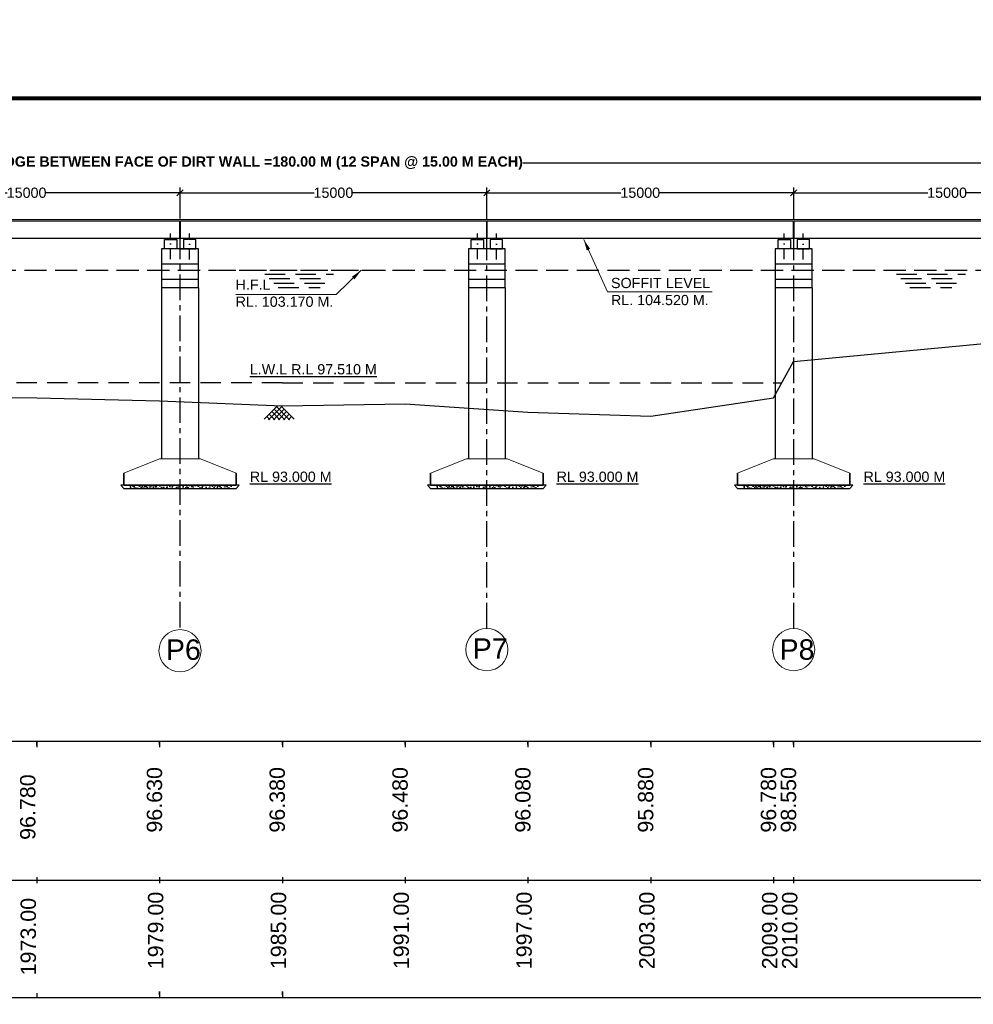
# Model space of a CAD drawing. Header units: millimetres. Extents: x 1237281 to 4354823, y 14417 to 141286.
# Tile 13 of 20: x 4198637 to 4245255, y 81797 to 129925. Entities that reach past the tile are written whole.
import ezdxf

# ---------------------------------------------------------------- set-up
doc = ezdxf.new("R2010")
doc.units = ezdxf.units.MM
doc.header["$LTSCALE"] = 1000
doc.header["$MEASUREMENT"] = 0
doc.header["$PDSIZE"] = -2
for name, pattern in [('ACAD_ISO03W100', [30, 12, -18]), ('CENTER', [2, 1.25, -0.25, 0.25, -0.25]), ('DASHDOT', [1, 0.5, -0.25, 0, -0.25]), ('DASHED', [0.75, 0.5, -0.25])]:
    doc.linetypes.add(name, pattern=pattern)
doc.layers.add('dim', color=1, linetype='Continuous')
doc.layers.add('text', color=7, linetype='Continuous')
for name, color, linetype, lineweight in [('GL', 5, 'Continuous', 30), ('HATCH', 2, 'Continuous', 9), ('TITLE', 7, 'Continuous', 18)]:
    doc.layers.add(name, color=color, linetype=linetype, lineweight=lineweight)
doc.styles.add('ROMANS', font='arial.ttf')
doc.styles.get("Standard").update_dxf_attribs({"font": 'arial.ttf', "height": 500})
doc.dimstyles.new('ROMANS', dxfattribs={"dimscale": 0, "dimtxt": 950, "dimasz": 950, "dimexe": 200, "dimexo": 200, "dimgap": 150, "dimtad": 1, "dimdec": 0, "dimzin": 9, "dimdsep": 46, "dimtxsty": 'ROMANS', "dimcen": 150, "dimclrd": 4, "dimclre": 4, "dimclrt": 6, "dimadec": 0, "dimazin": 0, "dimtfac": 1, "dimtdec": 0, "dimtmove": 0, "dimatfit": 3, "dimfxl": 1, "dimtolj": 1, "dimtzin": 9, "dimlwd": 18, "dimlwe": 13, "dimarcsym": 0})
doc.dimstyles.new('SANJAY', dxfattribs={"dimscale": 2.755, "dimtxt": 20000000001.9985, "dimasz": 42.0275, "dimexe": 15.388, "dimexo": 15.5775, "dimgap": 1.7375, "dimtad": 0, "dimtih": 1, "dimtoh": 1, "dimdec": 0, "dimzin": 0, "dimdsep": 46, "dimtxsty": 'Standard', "dimcen": 4000, "dimclrd": 3, "dimclre": 6, "dimclrt": 1, "dimadec": 0, "dimazin": 0, "dimtfac": 1, "dimtdec": 0, "dimtofl": 0, "dimtmove": 0, "dimatfit": 3, "dimfxl": 1, "dimtolj": 1, "dimtzin": 0, "dimarcsym": 0})

# ---------------------------------------------------------------- blocks, each defined once
blk = doc.blocks.new('_Oblique')
at = {"color": 0, "linetype": 'ByBlock', "lineweight": -2}
blk.add_line((-0.5, -0.5), (0.5, 0.5), dxfattribs=at)
blk = doc.blocks.new('*D94')
at = {"layer": 'Defpoints', "color": 0, "transparency": 16777216}
for p in [(4206474, 121464), (4206474, 121050), (4221474, 121050)]:
    blk.add_point(p, dxfattribs=at)
at = {"layer": 'text', "color": 7, "lineweight": -2, "transparency": 16777216}
for p, q in [((4206474, 121300), (4206474, 121714)), ((4206474, 121464), (4213027, 121464)), ((4221474, 121464), (4214920, 121464)), ((4221474, 121300), (4221474, 121714))]:
    blk.add_line(p, q, dxfattribs=at)
at = {"layer": 'text', "color": 7, "lineweight": -2, "transparency": 16777216, "xscale": 300, "yscale": 300, "zscale": 300, "rotation": 180}
blk.add_blockref('_Oblique', (4206474, 121464), dxfattribs=at)
at = {"layer": 'text', "color": 7, "lineweight": -2, "transparency": 16777216, "xscale": 300, "yscale": 300, "zscale": 300}
blk.add_blockref('_Oblique', (4221474, 121464), dxfattribs=at)
at = {"layer": 'text', "color": 7, "transparency": 16777216, "insert": (4213974, 121464), "char_height": 500, "attachment_point": 5}
blk.add_mtext('\\A1;15000', dxfattribs=at)
blk = doc.blocks.new('*D95')
at = {"layer": 'Defpoints', "color": 0, "transparency": 16777216}
for p in [(4221474, 121464), (4221474, 120661), (4236474, 120727)]:
    blk.add_point(p, dxfattribs=at)
at = {"layer": 'text', "color": 7, "lineweight": -2, "transparency": 16777216}
for p, q in [((4221474, 120911), (4221474, 121714)), ((4221474, 121464), (4228027, 121464)), ((4236474, 121464), (4229920, 121464)), ((4236474, 120977), (4236474, 121714))]:
    blk.add_line(p, q, dxfattribs=at)
at = {"layer": 'text', "color": 7, "lineweight": -2, "transparency": 16777216, "xscale": 300, "yscale": 300, "zscale": 300, "rotation": 180}
blk.add_blockref('_Oblique', (4221474, 121464), dxfattribs=at)
at = {"layer": 'text', "color": 7, "lineweight": -2, "transparency": 16777216, "xscale": 300, "yscale": 300, "zscale": 300}
blk.add_blockref('_Oblique', (4236474, 121464), dxfattribs=at)
at = {"layer": 'text', "color": 7, "transparency": 16777216, "insert": (4228974, 121464), "char_height": 500, "attachment_point": 5}
blk.add_mtext('\\A1;15000', dxfattribs=at)
blk = doc.blocks.new('*D96')
at = {"layer": 'Defpoints', "color": 0, "transparency": 16777216}
for p in [(4236474, 121464), (4251474, 121050), (4236474, 120727)]:
    blk.add_point(p, dxfattribs=at)
at = {"layer": 'text', "color": 7, "lineweight": -2, "transparency": 16777216}
for p, q in [((4236474, 120977), (4236474, 121714)), ((4236474, 121464), (4243027, 121464)), ((4251474, 121464), (4244920, 121464)), ((4251474, 121300), (4251474, 121714))]:
    blk.add_line(p, q, dxfattribs=at)
at = {"layer": 'text', "color": 7, "lineweight": -2, "transparency": 16777216, "xscale": 300, "yscale": 300, "zscale": 300, "rotation": 180}
blk.add_blockref('_Oblique', (4236474, 121464), dxfattribs=at)
at = {"layer": 'text', "color": 7, "lineweight": -2, "transparency": 16777216, "xscale": 300, "yscale": 300, "zscale": 300}
blk.add_blockref('_Oblique', (4251474, 121464), dxfattribs=at)
at = {"layer": 'text', "color": 7, "transparency": 16777216, "insert": (4243974, 121464), "char_height": 500, "attachment_point": 5}
blk.add_mtext('\\A1;15000', dxfattribs=at)
blk = doc.blocks.new('*D97')
at = {"layer": 'Defpoints', "color": 0, "transparency": 16777216}
for p in [(4116470, 122916), (4116470, 121464), (4296474, 121464)]:
    blk.add_point(p, dxfattribs=at)
at = {"layer": 'text', "color": 7, "lineweight": -2, "transparency": 16777216}
for p, q in [((4116470, 121714), (4116470, 123166)), ((4116470, 122916), (4189711, 122916)), ((4296474, 122916), (4223232, 122916)), ((4296474, 121714), (4296474, 123166))]:
    blk.add_line(p, q, dxfattribs=at)
at = {"layer": 'text', "color": 7, "lineweight": -2, "transparency": 16777216, "xscale": 300, "yscale": 300, "zscale": 300, "rotation": 180}
blk.add_blockref('_Oblique', (4116470, 122916), dxfattribs=at)
at = {"layer": 'text', "color": 7, "lineweight": -2, "transparency": 16777216, "xscale": 300, "yscale": 300, "zscale": 300}
blk.add_blockref('_Oblique', (4296474, 122916), dxfattribs=at)
at = {"layer": 'text', "color": 7, "transparency": 16777216, "insert": (4206472, 122916), "char_height": 500, "attachment_point": 5}
blk.add_mtext('\\A1;{\\fArial|b1|i0|c0|p34;(TOTAL LENGTH OF BRIDGE BETWEEN FACE OF DIRT WALL =180.00 M (12 SPAN @ 15.00 M EACH)}', dxfattribs=at)
blk = doc.blocks.new('A$C072F55F6')
at = {"layer": 'dim'}
for p, q in [((1172167, 681554), (1172525, 681913)), ((1172286, 681538), (1172660, 681913)), ((1172420, 681538), (1172707, 681825)), ((1172723, 681538), (1172437, 681825)), ((1172858, 681538), (1172484, 681913)), ((1172319, 681538), (1172235, 681623)), ((1172454, 681538), (1172303, 681690)), ((1172589, 681538), (1172370, 681757)), ((1172555, 681538), (1172774, 681757)), ((1172824, 681538), (1172909, 681623))]:
    blk.add_line(p, q, dxfattribs=at)
for points in [[(1172977, 681554), (1172618, 681913)], [(1172690, 681538), (1172841, 681690)]]:
    blk.add_lwpolyline(points, dxfattribs=at)
blk = doc.blocks.new('*D92')
at = {"layer": 'Defpoints', "color": 0, "transparency": 16777216}
for p in [(4206474, 121464), (4206474, 120806), (4191474, 120719)]:
    blk.add_point(p, dxfattribs=at)
at = {"layer": 'text', "color": 7, "lineweight": -2, "transparency": 16777216}
for p, q in [((4191474, 120969), (4191474, 121714)), ((4191474, 121464), (4198027, 121464)), ((4206474, 121464), (4199920, 121464)), ((4206474, 121056), (4206474, 121714))]:
    blk.add_line(p, q, dxfattribs=at)
at = {"layer": 'text', "color": 7, "lineweight": -2, "transparency": 16777216, "xscale": 300, "yscale": 300, "zscale": 300, "rotation": 180}
blk.add_blockref('_Oblique', (4191474, 121464), dxfattribs=at)
at = {"layer": 'text', "color": 7, "lineweight": -2, "transparency": 16777216, "xscale": 300, "yscale": 300, "zscale": 300}
blk.add_blockref('_Oblique', (4206474, 121464), dxfattribs=at)
at = {"layer": 'text', "color": 7, "transparency": 16777216, "insert": (4198974, 121464), "char_height": 500, "attachment_point": 5}
blk.add_mtext('\\A1;15000', dxfattribs=at)

msp = doc.modelspace()

# ---------------------------------------------------------------- hatches: boundary and pattern name
for points in [[(4205813, 119173), (4205813, 119234.8), (4206211.5, 119234.8), (4206211.5, 119173), (4205813, 119173)], [(4206745.3, 119173), (4206745.3, 119234.8), (4207143.8, 119234.8), (4207143.8, 119173), (4206745.3, 119173)], [(4220813, 119174.4), (4220813, 119236.3), (4221211.5, 119236.3), (4221211.5, 119174.4), (4220813, 119174.4)], [(4221745.3, 119174.4), (4221745.3, 119236.3), (4222143.8, 119236.3), (4222143.8, 119174.4), (4221745.3, 119174.4)], [(4235813, 119174.4), (4235813, 119236.3), (4236211.5, 119236.3), (4236211.5, 119174.4), (4235813, 119174.4)], [(4236745.3, 119174.4), (4236745.3, 119236.3), (4237143.8, 119236.3), (4237143.8, 119174.4), (4236745.3, 119174.4)]]:
    msp.add_hatch(color=256).paths.add_polyline_path(points)
at = {"layer": 'text'}
h = msp.add_hatch(dxfattribs=at)
h.set_pattern_fill('AR-CONC', color=4, scale=50, style=0)
h.set_pattern_definition([(50, (4108376.94, 231609.55), (358.6301, -31.37607), [37.5, -412.5]), (355, (4108376.94, 231609.55), (-69.3757, 376.0961), [30, -330]), (100.4514, (4108406.83, 231606.94), (289.2547, 344.7198), [31.8701, -350.57106]), (46.1842, (4108376.94, 231709.55), (533.6205, -82.7595), [56.25, -618.75]), (96.6356, (4108421.4, 231702.65), (467.3314, 487.059), [47.8051, -525.8565]), (351.1842, (4108376.94, 231709.55), (467.331, 487.0593), [45, -495]), (21, (4108426.94, 231684.55), (298.4535, -201.30945), [37.5, -412.5]), (326, (4108426.94, 231684.55), (121.6577, 362.575), [30, -330]), (71.4514, (4108451.8, 231667.78), (420.1113, 161.26525), [31.8701, -350.57106]), (37.5, (4108376.94, 231609.55), (6.07993, 166.44693), [0, -326, 0, -335, 0, -331.25]), (7.5, (4108376.94, 231609.55), (131.53477, 197.20586), [0, -191, 0, -318.5, 0, -126.25]), (327.5, (4108265.44, 231609.55), (266.91122, -11.27744), [0, -125, 0, -390, 0, -517.5]), (317.5, (4108215.44, 231609.55), (291.5931, 50.0525), [0, -162.5, 0, -259, 0, -367.5])])
h.paths.add_polyline_path([(4206505.7, 107166.3), (4204005.7, 107166.3), (4204005.7, 107016.3), (4206505.7, 107016.3), (4206505.7, 107166.3)])
h.paths.add_polyline_path([(4209005.7, 107166.3), (4206505.7, 107166.3), (4206505.7, 107016.3), (4209005.7, 107016.3), (4209005.7, 107166.3)])
h = msp.add_hatch(dxfattribs=at)
h.set_pattern_fill('AR-CONC', color=4, scale=50, style=0)
h.set_pattern_definition([(50, (4123376.94, 231609.55), (358.6301, -31.37607), [37.5, -412.5]), (355, (4123376.94, 231609.55), (-69.3757, 376.0961), [30, -330]), (100.4514, (4123406.83, 231606.94), (289.2547, 344.7198), [31.8701, -350.57106]), (46.1842, (4123376.94, 231709.55), (533.6205, -82.7595), [56.25, -618.75]), (96.6356, (4123421.4, 231702.65), (467.3314, 487.059), [47.8051, -525.8565]), (351.1842, (4123376.94, 231709.55), (467.331, 487.0593), [45, -495]), (21, (4123426.94, 231684.55), (298.4535, -201.30945), [37.5, -412.5]), (326, (4123426.94, 231684.55), (121.6577, 362.575), [30, -330]), (71.4514, (4123451.8, 231667.78), (420.1113, 161.26525), [31.8701, -350.57106]), (37.5, (4123376.94, 231609.55), (6.07993, 166.44693), [0, -326, 0, -335, 0, -331.25]), (7.5, (4123376.94, 231609.55), (131.53477, 197.20586), [0, -191, 0, -318.5, 0, -126.25]), (327.5, (4123265.44, 231609.55), (266.91122, -11.27744), [0, -125, 0, -390, 0, -517.5]), (317.5, (4123215.44, 231609.55), (291.5931, 50.0525), [0, -162.5, 0, -259, 0, -367.5])])
h.paths.add_polyline_path([(4221505.7, 107166.3), (4219005.7, 107166.3), (4219005.7, 107016.3), (4221505.7, 107016.3), (4221505.7, 107166.3)])
h.paths.add_polyline_path([(4224005.7, 107166.3), (4221505.7, 107166.3), (4221505.7, 107016.3), (4224005.7, 107016.3), (4224005.7, 107166.3)])
h = msp.add_hatch(dxfattribs=at)
h.set_pattern_fill('AR-CONC', color=4, scale=50, style=0)
h.set_pattern_definition([(50, (4138376.94, 231609.55), (358.6301, -31.37607), [37.5, -412.5]), (355, (4138376.94, 231609.55), (-69.3757, 376.0961), [30, -330]), (100.4514, (4138406.83, 231606.94), (289.2547, 344.7198), [31.8701, -350.57106]), (46.1842, (4138376.94, 231709.55), (533.6205, -82.7595), [56.25, -618.75]), (96.6356, (4138421.4, 231702.65), (467.3314, 487.059), [47.8051, -525.8565]), (351.1842, (4138376.94, 231709.55), (467.331, 487.0593), [45, -495]), (21, (4138426.94, 231684.55), (298.4535, -201.30945), [37.5, -412.5]), (326, (4138426.94, 231684.55), (121.6577, 362.575), [30, -330]), (71.4514, (4138451.8, 231667.78), (420.1113, 161.26525), [31.8701, -350.57106]), (37.5, (4138376.94, 231609.55), (6.07993, 166.44693), [0, -326, 0, -335, 0, -331.25]), (7.5, (4138376.94, 231609.55), (131.53477, 197.20586), [0, -191, 0, -318.5, 0, -126.25]), (327.5, (4138265.44, 231609.55), (266.91122, -11.27744), [0, -125, 0, -390, 0, -517.5]), (317.5, (4138215.44, 231609.55), (291.5931, 50.0525), [0, -162.5, 0, -259, 0, -367.5])])
h.paths.add_polyline_path([(4236505.7, 107166.3), (4234005.7, 107166.3), (4234005.7, 107016.3), (4236505.7, 107016.3), (4236505.7, 107166.3)])
h.paths.add_polyline_path([(4239005.7, 107166.3), (4236505.7, 107166.3), (4236505.7, 107016.3), (4239005.7, 107016.3), (4239005.7, 107166.3)])

# ---------------------------------------------------------------- linework, layer by layer
at = {"lineweight": 60, "const_width": 200}
msp.add_lwpolyline([(4354723.5, 14517.2), (4049102.3, 14517.2), (4049102.3, 126078.8), (4354723.5, 126078.8)], close=True, dxfattribs=at)
at = {"color": 4, "linetype": 'CENTER'}
for points in [[(4206473.6, 100213.9), (4206473.6, 121464.3)], [(4221473.6, 100163.3), (4221473.6, 121464.3)], [(4236473.6, 100163.3), (4236473.6, 121464.3)]]:
    msp.add_lwpolyline(points, dxfattribs=at)
at = {"linetype": 'DASHDOT'}
for points in [[(4206012.2, 118211.9), (4206012.2, 119468.5)], [(4206944.5, 118202.3), (4206944.5, 119468.5)], [(4221012.2, 118213.4), (4221012.2, 119470)], [(4221944.5, 118203.8), (4221944.5, 119470)], [(4236012.2, 118213.4), (4236012.2, 119470)], [(4236944.5, 118203.8), (4236944.5, 119470)]]:
    msp.add_lwpolyline(points, dxfattribs=at)
for points in [[(4205712.2, 119173), (4206312.2, 119173), (4206312.2, 118721.8), (4205712.2, 118721.8), (4205712.2, 119173)], [(4206012.2, 119173), (4206012.2, 119213.4), (4205935.7, 119213.4), (4205935.7, 119173)], [(4206012.2, 119173), (4206012.2, 119213.4), (4206088.7, 119213.4), (4206088.7, 119173)], [(4207244.5, 119173), (4206644.5, 119173), (4206644.5, 118721.8), (4207244.5, 118721.8), (4207244.5, 119173)], [(4206944.5, 119173), (4206944.5, 119213.4), (4206868, 119213.4), (4206868, 119173)], [(4206944.5, 119173), (4206944.5, 119213.4), (4207021, 119213.4), (4207021, 119173)], [(4220712.2, 119174.4), (4221312.2, 119174.4), (4221312.2, 118723.2), (4220712.2, 118723.2), (4220712.2, 119174.4)], [(4221012.2, 119174.4), (4221012.2, 119214.9), (4220935.7, 119214.9), (4220935.7, 119174.4)], [(4221012.2, 119174.4), (4221012.2, 119214.9), (4221088.7, 119214.9), (4221088.7, 119174.4)], [(4222244.5, 119174.4), (4221644.5, 119174.4), (4221644.5, 118723.2), (4222244.5, 118723.2), (4222244.5, 119174.4)], [(4221944.5, 119174.4), (4221944.5, 119214.9), (4221868, 119214.9), (4221868, 119174.4)], [(4221944.5, 119174.4), (4221944.5, 119214.9), (4222021, 119214.9), (4222021, 119174.4)], [(4235712.2, 119174.4), (4236312.2, 119174.4), (4236312.2, 118723.2), (4235712.2, 118723.2), (4235712.2, 119174.4)], [(4236012.2, 119174.4), (4236012.2, 119214.9), (4235935.7, 119214.9), (4235935.7, 119174.4)], [(4236012.2, 119174.4), (4236012.2, 119214.9), (4236088.7, 119214.9), (4236088.7, 119174.4)], [(4237244.5, 119174.4), (4236644.5, 119174.4), (4236644.5, 118723.2), (4237244.5, 118723.2), (4237244.5, 119174.4)], [(4236944.5, 119174.4), (4236944.5, 119214.9), (4236868, 119214.9), (4236868, 119174.4)], [(4236944.5, 119174.4), (4236944.5, 119214.9), (4237021, 119214.9), (4237021, 119174.4)], [(4207373.6, 117221.8), (4207373.6, 118721.8), (4205573.6, 118721.8), (4205573.6, 117221.8)], [(4206436.5, 118721.8), (4206355.2, 118721.8)], [(4206473.6, 118721.8), (4206392.3, 118721.8)], [(4206473.6, 118721.8), (4206554.9, 118721.8)], [(4222373.6, 117223.2), (4222373.6, 118723.2), (4220573.6, 118723.2), (4220573.6, 117223.2)], [(4237373.6, 117223.2), (4237373.6, 118723.2), (4235573.6, 118723.2), (4235573.6, 117223.2)], [(4207373.6, 117971.8), (4205573.6, 117971.8)], [(4222373.6, 117973.2), (4220573.6, 117973.2)], [(4237373.6, 117973.2), (4235573.6, 117973.2)], [(4205573.6, 117221.8), (4205573.6, 116821.8)], [(4207373.6, 116821.8), (4207373.6, 116821.8), (4207373.6, 117221.8), (4205573.6, 117221.8)], [(4220573.6, 117223.2), (4220573.6, 116823.2)], [(4222373.6, 116823.2), (4222373.6, 116823.2), (4222373.6, 117223.2), (4220573.6, 117223.2)], [(4235573.6, 117223.2), (4235573.6, 116823.2)], [(4237373.6, 116823.2), (4237373.6, 116823.2), (4237373.6, 117223.2), (4235573.6, 117223.2)], [(4207373.6, 116821.8), (4205573.6, 116821.8)], [(4205573.6, 116821.8), (4205573.6, 108466.3)], [(4207373.6, 116821.8), (4207373.6, 108466.3)], [(4222373.6, 116823.2), (4220573.6, 116823.2)], [(4220573.6, 116823.2), (4220573.6, 108466.3)], [(4222373.6, 116823.2), (4222373.6, 108466.3)], [(4237373.6, 116823.2), (4235573.6, 116823.2)], [(4235573.6, 116823.2), (4235573.6, 108466.3)], [(4237373.6, 116823.2), (4237373.6, 108466.3)]]:
    msp.add_lwpolyline(points)
for points in [[(4206211.5, 119173), (4205813, 119173), (4205813, 119234.8), (4206211.5, 119234.8)], [(4207143.8, 119173), (4206745.3, 119173), (4206745.3, 119234.8), (4207143.8, 119234.8)], [(4221211.5, 119174.4), (4220813, 119174.4), (4220813, 119236.3), (4221211.5, 119236.3)], [(4222143.8, 119174.4), (4221745.3, 119174.4), (4221745.3, 119236.3), (4222143.8, 119236.3)], [(4236211.5, 119174.4), (4235813, 119174.4), (4235813, 119236.3), (4236211.5, 119236.3)], [(4237143.8, 119174.4), (4236745.3, 119174.4), (4236745.3, 119236.3), (4237143.8, 119236.3)]]:
    msp.add_lwpolyline(points, close=True)
at = {"layer": 'GL', "color": 5, "linetype": 'ByBlock'}
msp.add_lwpolyline([(4116469.8, 117306.3), (4126469.8, 117316.3), (4136469.8, 117086.3), (4146469.8, 116576.3), (4156469.8, 115956.3), (4166473.6, 114746.3), (4172473.6, 113486.3), (4176473.6, 112176.3), (4187473.6, 111546.3), (4199473.6, 111446.3), (4205473.6, 111296.3), (4211477.3, 111046.3), (4217481.1, 111146.3), (4223484.9, 110746.3), (4229488.6, 110546.3), (4235492.4, 111446.3), (4236469.8, 113216.3), (4246473.6, 114166.3)], dxfattribs=at)
at = {"layer": 'text', "linetype": 'ACAD_ISO03W100'}
for p, q in [((4206436.5, 118721.8), (4205936.5, 118721.8)), ((4206473.6, 118721.8), (4205973.6, 118721.8)), ((4206473.6, 118721.8), (4206973.6, 118721.8))]:
    msp.add_line(p, q, dxfattribs=at)
at = {"layer": 'text', "color": 1, "linetype": 'DASHED', "ltscale": 2}
msp.add_line((4090869.9, 117686.3), (4306473.6, 117686.3), dxfattribs=at)
at = {"layer": 'text', "color": 87, "linetype": 'DASHED', "ltscale": 2}
for p, q in [((4167453.9, 117686.3), (4300823.6, 117685.9)), ((4208202.8, 117686.3), (4216527.3, 117686.3)), ((4210615.3, 117483.2), (4213985.6, 117483.2)), ((4210615.3, 117483.2), (4213985.6, 117483.2)), ((4241499.5, 117483.2), (4244869.8, 117483.2)), ((4241499.5, 117483.2), (4244869.8, 117483.2)), ((4210835.2, 117266.1), (4213765.7, 117266.1)), ((4210835.2, 117266.1), (4213765.7, 117266.1)), ((4211055, 117049.1), (4213545.9, 117049.1)), ((4211055, 117049.1), (4213545.9, 117049.1)), ((4241719.4, 117266.1), (4244649.9, 117266.1)), ((4241719.4, 117266.1), (4244649.9, 117266.1)), ((4241939.2, 117049.1), (4244430.1, 117049.1)), ((4241939.2, 117049.1), (4244430.1, 117049.1)), ((4211274.9, 116832), (4213326, 116832)), ((4211274.9, 116832), (4213326, 116832)), ((4242159.1, 116832), (4244210.2, 116832)), ((4242159.1, 116832), (4244210.2, 116832))]:
    msp.add_line(p, q, dxfattribs=at)
at = {"layer": 'text', "color": 2, "linetype": 'DASHED', "ltscale": 2}
for q in [(4176473.6, 112176.3), (4235895.5, 112176.3)]:
    msp.add_line((4211477.3, 112176.3), q, dxfattribs=at)
at = {"layer": 'text', "lineweight": 25}
for p, q in [((4136469.8, 94666.3), (4303327, 94666.3)), ((4199473.6, 94609.9), (4199473.6, 94666.3)), ((4199473.6, 94569.7), (4199473.6, 94652.6)), ((4199473.6, 94494.9), (4199473.6, 94649.7)), ((4199473.6, 94454.7), (4199473.6, 94609.4)), ((4205473.6, 94537.6), (4205473.6, 94666.3)), ((4205473.6, 94497.4), (4205473.6, 94652.1)), ((4205473.6, 94537.6), (4205473.6, 94620.6)), ((4205473.6, 94497.4), (4205473.6, 94580.3)), ((4211477.3, 94537.6), (4211477.3, 94666.3)), ((4211477.3, 94497.4), (4211477.3, 94652.1)), ((4211477.3, 94537.6), (4211477.3, 94620.6)), ((4211477.3, 94497.4), (4211477.3, 94580.3)), ((4217481.1, 94537.6), (4217481.1, 94666.3)), ((4217481.1, 94497.4), (4217481.1, 94652.1)), ((4217481.1, 94537.6), (4217481.1, 94620.6)), ((4217481.1, 94497.4), (4217481.1, 94580.3)), ((4223484.9, 94537.6), (4223484.9, 94666.3)), ((4223484.9, 94497.4), (4223484.9, 94652.1)), ((4223484.9, 94537.6), (4223484.9, 94620.6)), ((4223484.9, 94497.4), (4223484.9, 94580.3)), ((4229488.6, 94537.6), (4229488.6, 94666.3)), ((4229488.6, 94497.4), (4229488.6, 94652.1)), ((4229488.6, 94537.6), (4229488.6, 94620.6)), ((4229488.6, 94497.4), (4229488.6, 94580.3)), ((4235492.4, 94537.6), (4235492.4, 94666.3)), ((4235492.4, 94497.4), (4235492.4, 94652.1)), ((4235492.4, 94537.6), (4235492.4, 94620.6)), ((4235492.4, 94497.4), (4235492.4, 94580.3)), ((4236469.8, 94537.6), (4236469.8, 94666.3)), ((4236469.8, 94497.4), (4236469.8, 94652.1)), ((4236469.8, 94537.6), (4236469.8, 94620.6)), ((4236469.8, 94497.4), (4236469.8, 94580.3)), ((4136469.8, 87861), (4292696.8, 87861)), ((4199473.6, 88010.4), (4199473.6, 87711.5)), ((4205473.6, 88010.4), (4205473.6, 87711.5)), ((4211477.3, 88010.4), (4211477.3, 87711.5)), ((4217481.1, 88010.4), (4217481.1, 87711.5)), ((4223484.9, 88010.4), (4223484.9, 87711.5)), ((4229488.6, 88010.4), (4229488.6, 87711.5)), ((4235492.4, 88010.4), (4235492.4, 87711.5)), ((4236469.8, 88010.4), (4236469.8, 87711.5)), ((4199473.6, 82343.8), (4199473.6, 82120.2)), ((4205477.3, 82419), (4205477.3, 82120.2)), ((4205477.3, 82264.3), (4205477.3, 82419)), ((4205477.3, 82419), (4205477.3, 82120.2)), ((4211481.1, 82419), (4211481.1, 82120.2)), ((4211481.1, 82264.3), (4211481.1, 82419)), ((4211481.1, 82419), (4211481.1, 82120.2)), ((4292700.5, 82120.2), (4136473.6, 82120.2))]:
    msp.add_line(p, q, dxfattribs=at)
at = {"layer": 'text'}
for p, q in [((4199473.6, 94666.3), (4199473.6, 94370.6)), ((4205473.6, 94666.3), (4205473.6, 94370.6)), ((4211477.3, 94666.3), (4211477.3, 94370.6)), ((4217481.1, 94666.3), (4217481.1, 94370.6)), ((4223484.9, 94666.3), (4223484.9, 94370.6)), ((4229488.6, 94666.3), (4229488.6, 94370.6)), ((4235492.4, 94666.3), (4235492.4, 94370.6)), ((4236469.8, 94666.3), (4236469.8, 94370.6))]:
    msp.add_line(p, q, dxfattribs=at)
for points in [[(4191493.6, 120086.3), (4206453.6, 120086.3), (4206453.6, 119234.8), (4191493.6, 119236.3)], [(4206493.6, 120086.3), (4221453.6, 120086.3), (4221453.6, 119236.3), (4206493.6, 119234.8)], [(4221493.6, 120086.3), (4236453.6, 120086.3), (4236453.6, 119236.3), (4221493.6, 119236.3)], [(4236493.6, 120086.3), (4251453.6, 120086.3), (4251453.6, 119236.3), (4236493.6, 119236.3)]]:
    msp.add_lwpolyline(points, close=True, dxfattribs=at)
for points in [[(4203723.6, 107766.3), (4203723.6, 107166.3), (4209223.6, 107166.3), (4209223.6, 107766.3)], [(4209223.6, 107766.3), (4209223.6, 107166.3), (4203723.6, 107166.3), (4203723.6, 107766.3)], [(4218723.6, 107766.3), (4218723.6, 107166.3), (4224223.6, 107166.3), (4224223.6, 107766.3)], [(4224223.6, 107766.3), (4224223.6, 107166.3), (4218723.6, 107166.3), (4218723.6, 107766.3)], [(4233723.6, 107766.3), (4233723.6, 107166.3), (4239223.6, 107166.3), (4239223.6, 107766.3)], [(4239223.6, 107766.3), (4239223.6, 107166.3), (4233723.6, 107166.3), (4233723.6, 107766.3)], [(4203573.6, 107166.3), (4203723.6, 107016.3), (4209223.6, 107016.3), (4209373.6, 107166.3), (4203573.6, 107166.3)], [(4218573.6, 107166.3), (4218723.6, 107016.3), (4224223.6, 107016.3), (4224373.6, 107166.3), (4218573.6, 107166.3)], [(4233573.6, 107166.3), (4233723.6, 107016.3), (4239223.6, 107016.3), (4239373.6, 107166.3), (4233573.6, 107166.3)]]:
    msp.add_lwpolyline(points, dxfattribs=at)
at = {"layer": 'TITLE', "color": 0, "linetype": 'ByBlock'}
for p, q in [((4146469.8, 120161.3), (4296473.6, 120161.3)), ((4206453.6, 120086.3), (4206453.6, 119234.8)), ((4206493.6, 120086.3), (4206493.6, 119234.8)), ((4205473.6, 108466.3), (4203723.6, 107766.3)), ((4205573.6, 108466.3), (4205473.6, 108466.3)), ((4205573.6, 108466.3), (4207373.6, 108466.3)), ((4207373.6, 108466.3), (4207473.6, 108466.3)), ((4207473.6, 108466.3), (4209223.6, 107766.3)), ((4220473.6, 108466.3), (4218723.6, 107766.3)), ((4220573.6, 108466.3), (4220473.6, 108466.3)), ((4220573.6, 108466.3), (4222373.6, 108466.3)), ((4222373.6, 108466.3), (4222473.6, 108466.3)), ((4222473.6, 108466.3), (4224223.6, 107766.3)), ((4235473.6, 108466.3), (4233723.6, 107766.3)), ((4235573.6, 108466.3), (4235473.6, 108466.3)), ((4235573.6, 108466.3), (4237373.6, 108466.3)), ((4237373.6, 108466.3), (4237473.6, 108466.3)), ((4237473.6, 108466.3), (4239223.6, 107766.3)), ((4203723.6, 107166.3), (4203723.6, 107766.3)), ((4218723.6, 107166.3), (4218723.6, 107766.3)), ((4233723.6, 107166.3), (4233723.6, 107766.3)), ((4203723.6, 107166.3), (4203573.6, 107166.3)), ((4209223.6, 107166.3), (4209373.6, 107166.3)), ((4218723.6, 107166.3), (4218573.6, 107166.3)), ((4224223.6, 107166.3), (4224373.6, 107166.3)), ((4233723.6, 107166.3), (4233573.6, 107166.3)), ((4239223.6, 107166.3), (4239373.6, 107166.3)), ((4187473.6, 82120.2), (4199473.6, 82120.2)), ((4196473.6, 82120.2), (4202473.6, 82120.2)), ((4199473.6, 82120.2), (4205473.6, 82120.2)), ((4205477.3, 82120.2), (4211477.3, 82120.2))]:
    msp.add_line(p, q, dxfattribs=at)
for centre in [(4206473.6, 99081.9), (4221473.6, 99132.5), (4236473.6, 99132.5)]:
    msp.add_circle(centre, 1030.8, dxfattribs=at)

# ---------------------------------------------------------------- block references
at = {"layer": 'HATCH', "linetype": 'DASHED', "ltscale": 2000, "xscale": 1.799999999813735, "yscale": 1.799999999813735, "zscale": 1.799999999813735}
msp.add_blockref('A$C072F55F6', (2100689, -1116396.9), dxfattribs=at)

# ---------------------------------------------------------------- texts
at = {"layer": 'text'}
for s, p in [('96.780', (4199404.5, 89832.7)), ('96.630', (4205597.6, 90188.7)), ('96.380', (4211601.3, 90188.7)), ('96.480', (4217605.1, 90188.7)), ('96.080', (4223608.9, 90188.7)), ('95.880', (4229612.6, 90188.7)), ('96.780', (4235616.4, 90188.7)), ('98.550', (4236593.8, 90188.7)), ('1979.00', (4205658, 83512.4)), ('1985.00', (4211661.8, 83512.4)), ('1991.00', (4217665.5, 83512.4)), ('1997.00', (4223669.3, 83512.4)), ('2003.00', (4229673.1, 83512.4)), ('2009.00', (4235676.8, 83512.4)), ('2010.00', (4236654.3, 83512.4)), ('1973.00', (4199431, 83211.4))]:
    msp.add_text(s, height=750, rotation=90, dxfattribs=at).set_placement(p)
at = {"layer": 'text', "color": 7, "char_height": 500, "attachment_point": 1}
for s, insert, width in [('{\\fArial|b0|i0|c186|p34;H.F.L \\PRL. 103.}17{\\fArial|b0|i0|c186|p34;0 M.}', (4209194.2, 117224.7), 10000), ('{\\fArial|b0|i0|c186|p34;SOFFIT LEVEL \\PRL. 10}4{\\fArial|b0|i0|c186|p34;.5}2{\\fArial|b0|i0|c186|p34;0 M.}', (4227544, 117304.6), 10037.055)]:
    msp.add_mtext(s, dxfattribs=dict(at, insert=insert, width=width))
at = {"layer": 'text', "attachment_point": 1}
for s, insert, char_height, width in [('{\\LL.W.L R.L 97.510 M}', (4209886.5, 113086.9), 500, 6522.957), ('{\\LRL 93.000 M}', (4209886.5, 107834.9), 500, 4917.788), ('{\\LRL 93.000 M}', (4224886.5, 107834.9), 500, 4917.788), ('{\\LRL 93.000 M}', (4239886.5, 107834.9), 500, 4917.788), ('P6', (4205783.5, 99634), 1000, 9835.576), ('P7', (4220783.5, 99684.6), 1000, 9835.576), ('P8', (4235783.5, 99638.5), 1000, 9835.576)]:
    msp.add_mtext(s, dxfattribs=dict(at, insert=insert, char_height=char_height, width=width))

# ---------------------------------------------------------------- dimensions: what is measured, and where the dimension line sits
at = {"layer": 'text'}
dim = msp.add_linear_dim(base=(4116469.8, 122916.4), p1=(4296473.6, 121464.3), p2=(4116469.8, 121464.3), text='{\\fArial|b1|i0|c0|p34;(TOTAL LENGTH OF BRIDGE BETWEEN FACE OF DIRT WALL =180.00 M (12 SPAN @ 15.00 M EACH)}', dimstyle='SANJAY', override={"dimscale": 1, "dimtxt": 500, "dimasz": 300, "dimexe": 250, "dimexo": 250, "dimgap": 30, "dimtih": 0, "dimtoh": 0, "dimblk": 'Oblique', "dimcen": -1000, "dimclrd": 7, "dimclre": 7, "dimclrt": 7}, dxfattribs=at)
dim.commit()
dim.dimension.update_dxf_attribs({"geometry": '*D97', "text_midpoint": (4206471.7, 122916.4)})
for base, p1, p2, picture, middle in [((4206473.6, 121464.3), (4191473.6, 120718.5), (4206473.6, 120806), '*D92', (4198973.6, 121464.3)), ((4206473.6, 121464.3), (4221473.6, 121050), (4206473.6, 121050), '*D94', (4213973.6, 121464.3)), ((4221473.6, 121464.3), (4236473.6, 120726.7), (4221473.6, 120661.3), '*D95', (4228973.6, 121464.3)), ((4236473.6, 121464.3), (4251473.6, 121050), (4236473.6, 120726.7), '*D96', (4243973.6, 121464.3))]:
    dim = msp.add_linear_dim(base=base, p1=p1, p2=p2, dimstyle='SANJAY', override={"dimscale": 1, "dimtxt": 500, "dimasz": 300, "dimexe": 250, "dimexo": 250, "dimgap": 30, "dimtih": 0, "dimtoh": 0, "dimblk": 'Oblique', "dimcen": -1000, "dimclrd": 7, "dimclre": 7, "dimclrt": 7}, dxfattribs=at)
    dim.commit()
    dim.dimension.update_dxf_attribs({"geometry": picture, "text_midpoint": middle})

# ---------------------------------------------------------------- leaders
at = {"layer": 'text', "linetype": 'ACAD_ISO03W100'}
for points in [[(4226210.9, 119186.3), (4227374.2, 116626.4), (4232491.6, 116626.4)], [(4215336.6, 117681.1), (4214103.9, 116486.3), (4209203.2, 116486.3)]]:
    msp.add_leader(points, dimstyle='ROMANS', override={"dimscale": 1, "dimtxt": 550, "dimasz": 550, "dimlfac": 0.333333, "dimclrd": 256, "dimtmove": 1}, dxfattribs=at)

doc.saveas('drawing.dxf')
